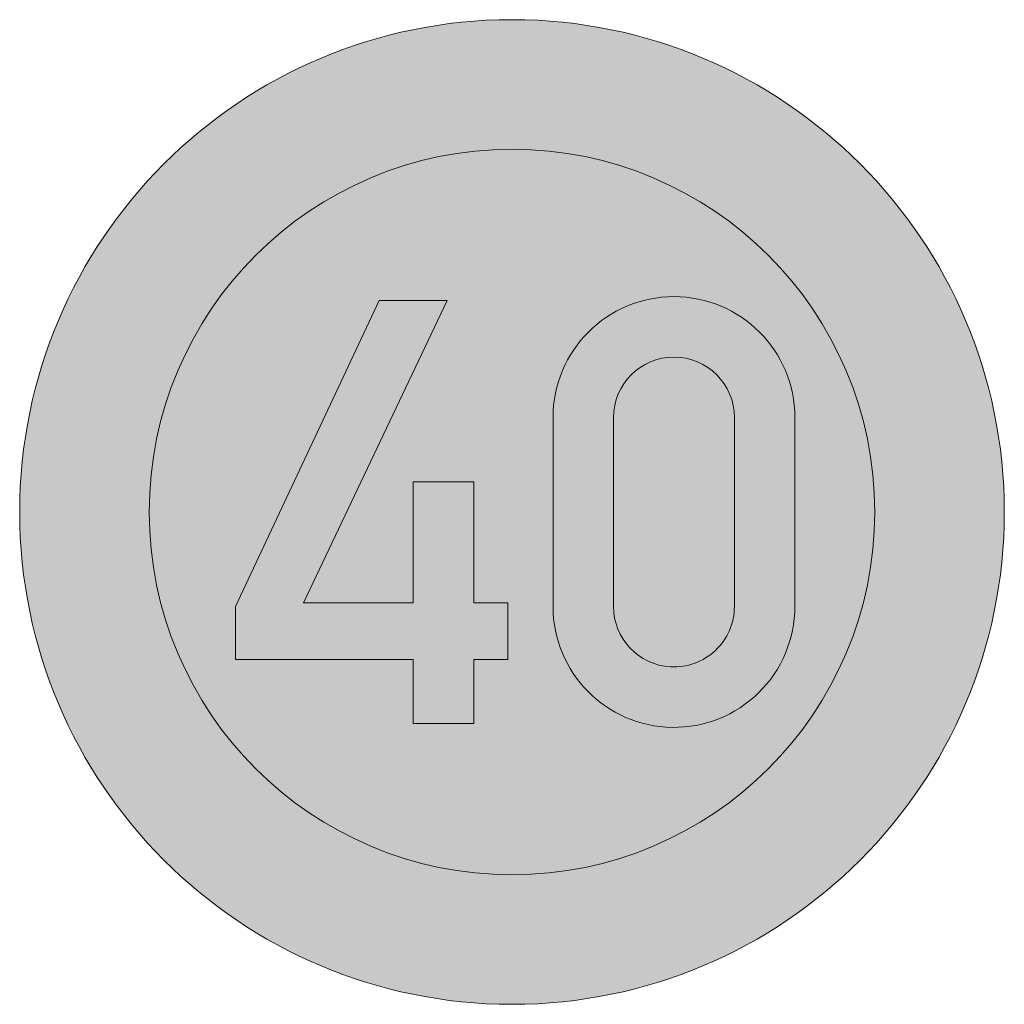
# Model space of a CAD drawing. Header units: metres. Extents: x -0.002 to 0.002, y -0.002 to 0.002.
import ezdxf

# ---------------------------------------------------------------- set-up
doc = ezdxf.new("R2010")
doc.units = ezdxf.units.M
doc.header["$MEASUREMENT"] = 0
for name, color, linetype, lineweight in [('VKZ_274-54_flf', 1, 'Continuous', 0), ('VKZ_274-54_sym', 7, 'Continuous', 0), ('VKZ_274-54_txt', 7, 'Continuous', 0)]:
    doc.layers.add(name, color=color, linetype=linetype, lineweight=lineweight)

msp = doc.modelspace()

# ---------------------------------------------------------------- hatches: boundary and pattern name
at = {"layer": 'VKZ_274-54_flf'}
h = msp.add_hatch(color=256, dxfattribs=at)
h.dxf.hatch_style = 1
h.paths.add_polyline_path([(-0.002, 0, 1), (0.002, 0, 1)])
h.paths.add_polyline_path([(0.0014737, 0, -1), (-0.0014737, 0, -1)], flags=16)
h.paths.add_polyline_path([(-0.0005395, 0.0008596), (-0.0002632, 0.0008596), (-0.0008465, -0.0003684), (-0.0004013, -0.0003684), (-0.0004013, 0.0001228), (-0.0001557, 0.0001228), (-0.0001557, -0.0003684), (-0.0000175, -0.0003684), (-0.0000175, -0.0005987), (-0.0001557, -0.0005987), (-0.0001557, -0.0008596), (-0.0004013, -0.0008596), (-0.0004013, -0.0005987), (-0.0011228, -0.0005987), (-0.0011228, -0.0003838)], flags=0)
h.paths.add_polyline_path([(0.0011491, 0.0003838), (0.0011491, -0.0003838, -0.418707), (0.0006504, -0.0008749, -0.409734), (0.0001667, -0.0003838), (0.0001667, 0.0003838, -1)], flags=0)
h.paths.add_polyline_path([(0.0009035, 0.0003838), (0.0009035, -0.0003838, -0.430994), (0.0006439, -0.000629, -0.39763), (0.0004123, -0.0003838), (0.0004123, 0.0003838, -1)], flags=0)
at = {"layer": 'VKZ_274-54_flf', "true_color": 0xffffff}
h = msp.add_hatch(color=7, dxfattribs=at)
h.dxf.hatch_style = 1
h.paths.add_polyline_path([(0.0009035, 0.0003838, 1), (0.0004123, 0.0003838), (0.0004123, -0.0003838, 0.39763), (0.0006439, -0.000629, 0.430994), (0.0009035, -0.0003838)], flags=0)
h.paths.add_polyline_path([(-0.0014737, 0, 1), (0.0014737, 0, 1)])
h.paths.add_polyline_path([(0.0011491, 0.0003838), (0.0011491, -0.0003838, -0.418707), (0.0006504, -0.0008749, -0.409734), (0.0001667, -0.0003838), (0.0001667, 0.0003838, -1)], flags=16)
h.paths.add_polyline_path([(-0.0002632, 0.0008596), (-0.0008465, -0.0003684), (-0.0004013, -0.0003684), (-0.0004013, 0.0001228), (-0.0001557, 0.0001228), (-0.0001557, -0.0003684), (-0.0000175, -0.0003684), (-0.0000175, -0.0005987), (-0.0001557, -0.0005987), (-0.0001557, -0.0008596), (-0.0004013, -0.0008596), (-0.0004013, -0.0005987), (-0.0011228, -0.0005987), (-0.0011228, -0.0003838), (-0.0005395, 0.0008596)], flags=16)
h.paths.add_polyline_path([(0.0009035, 0.0003838), (0.0009035, -0.0003838, -0.430994), (0.0006439, -0.000629, -0.39763), (0.0004123, -0.0003838), (0.0004123, 0.0003838, -1)], flags=0)
h = msp.add_hatch(color=7, dxfattribs=at)
h.dxf.hatch_style = 1
h.paths.add_polyline_path([(0.0009035, 0.0003838, 1), (0.0004123, 0.0003838), (0.0004123, -0.0003838, 0.39763), (0.0006439, -0.000629, 0.430994), (0.0009035, -0.0003838)])
at = {"layer": 'VKZ_274-54_sym'}
h = msp.add_hatch(color=7, dxfattribs=at)
h.dxf.hatch_style = 1
h.paths.add_polyline_path([(0.0009035, 0.0003838, 1), (0.0004123, 0.0003838), (0.0004123, -0.0003838, 0.39763), (0.0006439, -0.000629, 0.430994), (0.0009035, -0.0003838)])
at = {"layer": 'VKZ_274-54_txt'}
h = msp.add_hatch(color=256, dxfattribs=at)
h.dxf.hatch_style = 1
h.paths.add_polyline_path([(-0.0000175, -0.0003684), (-0.0001557, -0.0003684), (-0.0001557, 0.0001228), (-0.0004013, 0.0001228), (-0.0004013, -0.0003684), (-0.0008465, -0.0003684), (-0.0002632, 0.0008596), (-0.0005395, 0.0008596), (-0.0011228, -0.0003838), (-0.0011228, -0.0005987), (-0.0004013, -0.0005987), (-0.0004013, -0.0008596), (-0.0001557, -0.0008596), (-0.0001557, -0.0005987), (-0.0000175, -0.0005987)])
h.paths.add_polyline_path([(0.0011491, 0.0003838, 1), (0.0001667, 0.0003838), (0.0001667, -0.0003838, 0.409734), (0.0006504, -0.0008749, 0.418707), (0.0011491, -0.0003838)])
h.paths.add_polyline_path([(0.0004123, 0.0003838, -1), (0.0009035, 0.0003838), (0.0009035, -0.0003838, -0.430994), (0.0006439, -0.000629, -0.39763), (0.0004123, -0.0003838)], flags=16)

# ---------------------------------------------------------------- linework, layer by layer
at = {"layer": 'VKZ_274-54_sym'}
for radius in [0.002, 0.0014737]:
    msp.add_circle((0, 0), radius, dxfattribs=at)
at = {"layer": 'VKZ_274-54_txt'}
msp.add_lwpolyline([(-0.0011228, -0.0005987), (-0.0011228, -0.0003838), (-0.0005395, 0.0008596), (-0.0002632, 0.0008596), (-0.0008465, -0.0003684), (-0.0004013, -0.0003684), (-0.0004013, 0.0001228), (-0.0001557, 0.0001228), (-0.0001557, -0.0003684), (-0.0000175, -0.0003684), (-0.0000175, -0.0005987), (-0.0001557, -0.0005987), (-0.0001557, -0.0008596), (-0.0004013, -0.0008596), (-0.0004013, -0.0005987)], close=True, dxfattribs=at)
for points in [[(0.0011491, -0.0003838), (0.0011491, 0.0003838, 1), (0.0001667, 0.0003838), (0.0001667, -0.0003838, 0.409734), (0.0006504, -0.0008749, 0.418707)], [(0.0009035, -0.0003838), (0.0009035, 0.0003838, 1), (0.0004123, 0.0003838), (0.0004123, -0.0003838, 0.39763), (0.0006439, -0.000629, 0.430994)]]:
    msp.add_lwpolyline(points, format="xyb", close=True, dxfattribs=at)

doc.saveas('drawing.dxf')
